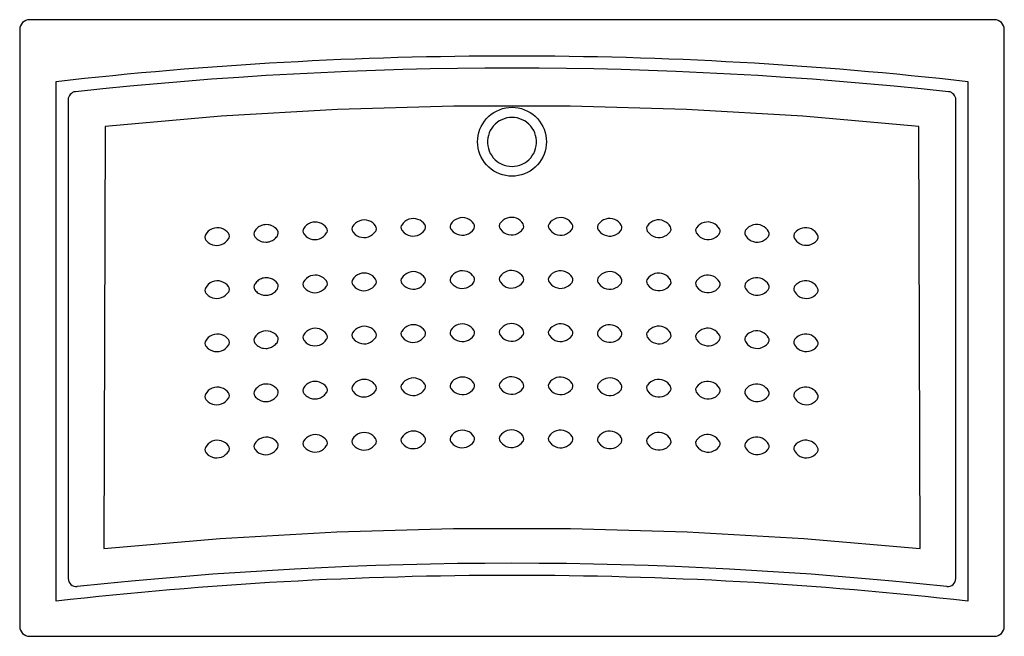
# Model space of a CAD drawing. Header units: millimetres. Extents: x -0.6 to 0.6, y 0 to 0.75.
import ezdxf

# ---------------------------------------------------------------- set-up
doc = ezdxf.new("R2010")
doc.units = ezdxf.units.MM
doc.layers.add('BLOCKS', color=3, linetype='Continuous')

msp = doc.modelspace()

# ---------------------------------------------------------------- linework, layer by layer
at = {"layer": 'BLOCKS'}
for p, q in [((0.59, 0.7542), (-0.59, 0.7542)), ((-0.6021, 0.7421), (-0.6021, 0.0121)), ((0.6021, 0.0121), (0.6021, 0.7421)), ((-0.5576, 0.043), (-0.5576, 0.6784)), ((0.5576, 0.6784), (0.5576, 0.043)), ((-0.5428, 0.6562), (-0.5428, 0.0707)), ((0.5428, 0.0707), (0.5428, 0.6562)), ((-0.4976, 0.6237), (-0.4991, 0.1073)), ((0.4991, 0.1073), (0.4976, 0.6237)), ((-0.59, 0), (0.59, 0))]:
    msp.add_line(p, q, dxfattribs=at)
at = {"layer": 'BLOCKS', "flags": 128}
for points in [[(0.4976, 0.6237), (0.3557, 0.636), (0.2135, 0.6442), (0.0712, 0.6484), (-0.0712, 0.6484), (-0.2135, 0.6442), (-0.3557, 0.636), (-0.4976, 0.6237)], [(0, 0.5628), (-0.0039, 0.563), (-0.0077, 0.5635), (-0.0115, 0.5644), (-0.0152, 0.5657), (-0.0188, 0.5672), (-0.0221, 0.5691), (-0.0254, 0.5713), (-0.0283, 0.5738), (-0.0311, 0.5766), (-0.0336, 0.5795), (-0.0358, 0.5827), (-0.0377, 0.5861), (-0.0392, 0.5897), (-0.0405, 0.5934), (-0.0414, 0.5972), (-0.0419, 0.601), (-0.0421, 0.6049), (-0.0419, 0.6088), (-0.0414, 0.6126), (-0.0405, 0.6164), (-0.0392, 0.6201), (-0.0377, 0.6236), (-0.0358, 0.627), (-0.0336, 0.6302), (-0.0311, 0.6332), (-0.0283, 0.636), (-0.0254, 0.6385), (-0.0221, 0.6407), (-0.0188, 0.6425), (-0.0152, 0.6441), (-0.0115, 0.6454), (-0.0077, 0.6462), (-0.0039, 0.6468), (0, 0.647), (0.0039, 0.6468), (0.0077, 0.6462), (0.0115, 0.6454), (0.0152, 0.6441), (0.0188, 0.6425), (0.0221, 0.6407), (0.0254, 0.6385), (0.0283, 0.636), (0.0311, 0.6332), (0.0336, 0.6302), (0.0358, 0.627), (0.0377, 0.6236), (0.0392, 0.6201), (0.0405, 0.6164), (0.0414, 0.6126), (0.0419, 0.6088), (0.0421, 0.6049), (0.0419, 0.601), (0.0414, 0.5972), (0.0405, 0.5934), (0.0392, 0.5897), (0.0377, 0.5861), (0.0358, 0.5827), (0.0336, 0.5795), (0.0311, 0.5766), (0.0283, 0.5738), (0.0254, 0.5713), (0.0221, 0.5691), (0.0188, 0.5672), (0.0152, 0.5657), (0.0115, 0.5644), (0.0077, 0.5635), (0.0039, 0.563), (0, 0.5628)], [(0, 0.6347), (-0.0032, 0.6345), (-0.0064, 0.634), (-0.0096, 0.6331), (-0.0126, 0.6319), (-0.0155, 0.6304), (-0.0182, 0.6286), (-0.0206, 0.6265), (-0.0229, 0.6241), (-0.0248, 0.6216), (-0.0265, 0.6188), (-0.0279, 0.6158), (-0.0289, 0.6127), (-0.0296, 0.6096), (-0.03, 0.6063), (-0.03, 0.6031), (-0.0296, 0.5999), (-0.0289, 0.5967), (-0.0279, 0.5936), (-0.0265, 0.5907), (-0.0248, 0.5879), (-0.0229, 0.5853), (-0.0206, 0.5829), (-0.0182, 0.5808), (-0.0155, 0.579), (-0.0126, 0.5775), (-0.0096, 0.5763), (-0.0064, 0.5754), (-0.0032, 0.5749), (0, 0.5747), (0.0032, 0.5749), (0.0064, 0.5754), (0.0096, 0.5763), (0.0126, 0.5775), (0.0155, 0.579), (0.0182, 0.5808), (0.0206, 0.5829), (0.0229, 0.5853), (0.0248, 0.5879), (0.0265, 0.5907), (0.0279, 0.5936), (0.0289, 0.5967), (0.0296, 0.5999), (0.03, 0.6031), (0.03, 0.6063), (0.0296, 0.6096), (0.0289, 0.6127), (0.0279, 0.6158), (0.0265, 0.6188), (0.0248, 0.6216), (0.0229, 0.6241), (0.0206, 0.6265), (0.0182, 0.6286), (0.0155, 0.6304), (0.0126, 0.6319), (0.0096, 0.6331), (0.0064, 0.634), (0.0032, 0.6345), (0, 0.6347)], [(-0.4991, 0.1073), (-0.3568, 0.1196), (-0.2142, 0.1277), (-0.0714, 0.1318), (0.0714, 0.1318), (0.2142, 0.1277), (0.3568, 0.1196), (0.4991, 0.1073)]]:
    msp.add_lwpolyline(points, dxfattribs=at)
at = {"layer": 'BLOCKS'}
for points in [[(-0.2262, 0.4942), (-0.2258, 0.496), (-0.226, 0.4979), (-0.2269, 0.4997), (-0.2285, 0.5016), (-0.2304, 0.5033), (-0.2328, 0.5048), (-0.2353, 0.5059), (-0.2381, 0.5066), (-0.2408, 0.5067), (-0.2437, 0.5064), (-0.2464, 0.5057), (-0.249, 0.5044), (-0.2513, 0.5028), (-0.2533, 0.5008), (-0.255, 0.4984), (-0.2554, 0.4975), (-0.2558, 0.4957), (-0.2555, 0.4938), (-0.2546, 0.4921), (-0.2517, 0.489), (-0.2493, 0.4874), (-0.2468, 0.4862), (-0.244, 0.4855), (-0.2412, 0.4853), (-0.2384, 0.4855), (-0.2356, 0.4862), (-0.2329, 0.4874), (-0.2305, 0.489), (-0.2284, 0.491), (-0.2267, 0.4933)], [(-0.1684, 0.5039), (-0.1703, 0.5057), (-0.1726, 0.5072), (-0.1752, 0.5083), (-0.1779, 0.509), (-0.1807, 0.5092), (-0.1835, 0.509), (-0.1863, 0.5082), (-0.1889, 0.507), (-0.1912, 0.5054), (-0.1933, 0.5034), (-0.195, 0.5011), (-0.1954, 0.5002), (-0.1958, 0.4983), (-0.1955, 0.4964), (-0.1947, 0.4947), (-0.1917, 0.4916), (-0.1894, 0.49), (-0.1869, 0.4888), (-0.1841, 0.488), (-0.1813, 0.4877), (-0.1785, 0.4879), (-0.1757, 0.4886), (-0.173, 0.4897), (-0.1706, 0.4913), (-0.1685, 0.4933), (-0.1667, 0.4956), (-0.1662, 0.4965), (-0.1658, 0.4983), (-0.166, 0.5002), (-0.1668, 0.502)], [(-0.1057, 0.4999), (-0.1059, 0.5018), (-0.1067, 0.5036), (-0.1083, 0.5056), (-0.1102, 0.5073), (-0.1125, 0.5089), (-0.115, 0.51), (-0.1177, 0.5107), (-0.1205, 0.511), (-0.1234, 0.5108), (-0.1261, 0.5101), (-0.1287, 0.5089), (-0.1311, 0.5073), (-0.1332, 0.5053), (-0.1349, 0.503), (-0.1354, 0.5021), (-0.1358, 0.5003), (-0.1355, 0.4984), (-0.1347, 0.4966), (-0.1318, 0.4935), (-0.1295, 0.4919), (-0.1269, 0.4906), (-0.1242, 0.4899), (-0.1214, 0.4895), (-0.1185, 0.4897), (-0.1157, 0.4903), (-0.1131, 0.4914), (-0.1106, 0.493), (-0.1085, 0.4949), (-0.1067, 0.4972), (-0.1062, 0.4981)], [(-0.0457, 0.5008), (-0.0458, 0.5027), (-0.0466, 0.5045), (-0.0482, 0.5065), (-0.05, 0.5083), (-0.0523, 0.5098), (-0.0549, 0.511), (-0.0576, 0.5118), (-0.0604, 0.5121), (-0.0632, 0.5119), (-0.0659, 0.5112), (-0.0686, 0.51), (-0.071, 0.5085), (-0.0731, 0.5065), (-0.0748, 0.5042), (-0.0753, 0.5033), (-0.0757, 0.5015), (-0.0755, 0.4996), (-0.0747, 0.4979), (-0.0718, 0.4947), (-0.0695, 0.4931), (-0.067, 0.4918), (-0.0643, 0.491), (-0.0615, 0.4906), (-0.0586, 0.4907), (-0.0558, 0.4913), (-0.0531, 0.4924), (-0.0507, 0.4939), (-0.0485, 0.4958), (-0.0467, 0.4981), (-0.0462, 0.499)], [(0.0135, 0.5047), (0.0119, 0.5067), (0.0101, 0.5085), (0.0078, 0.5101), (0.0053, 0.5113), (0.0026, 0.5121), (-0.0002, 0.5124), (-0.003, 0.5123), (-0.0058, 0.5116), (-0.0084, 0.5105), (-0.0108, 0.509), (-0.0129, 0.507), (-0.0147, 0.5048), (-0.0152, 0.5039), (-0.0156, 0.502), (-0.0154, 0.5001), (-0.0146, 0.4984), (-0.0118, 0.4952), (-0.0096, 0.4935), (-0.007, 0.4922), (-0.0043, 0.4914), (-0.0015, 0.491), (0.0013, 0.4911), (0.0041, 0.4916), (0.0068, 0.4927), (0.0093, 0.4942), (0.0115, 0.4961), (0.0134, 0.4983), (0.0139, 0.4992), (0.0144, 0.501), (0.0142, 0.5029)], [(0.0739, 0.4987), (0.0744, 0.5005), (0.0743, 0.5024), (0.0736, 0.5042), (0.0721, 0.5062), (0.0703, 0.508), (0.068, 0.5097), (0.0655, 0.5109), (0.0628, 0.5117), (0.06, 0.5121), (0.0572, 0.5119), (0.0544, 0.5113), (0.0518, 0.5102), (0.0493, 0.5087), (0.0472, 0.5068), (0.0454, 0.5046), (0.0449, 0.5037), (0.0444, 0.5019), (0.0446, 0.5), (0.0454, 0.4982), (0.0482, 0.495), (0.0504, 0.4933), (0.0529, 0.492), (0.0556, 0.4911), (0.0584, 0.4906), (0.0613, 0.4907), (0.0641, 0.4912), (0.0668, 0.4922), (0.0693, 0.4937), (0.0715, 0.4956), (0.0734, 0.4978)], [(0.1337, 0.5029), (0.1322, 0.505), (0.1304, 0.5068), (0.1281, 0.5085), (0.1257, 0.5098), (0.123, 0.5106), (0.1202, 0.511), (0.1174, 0.5109), (0.1146, 0.5103), (0.1119, 0.5093), (0.1095, 0.5078), (0.1073, 0.5059), (0.1055, 0.5037), (0.105, 0.5028), (0.1045, 0.501), (0.1046, 0.4991), (0.1054, 0.4973), (0.1082, 0.4941), (0.1104, 0.4923), (0.1129, 0.491), (0.1155, 0.4901), (0.1183, 0.4896), (0.1212, 0.4896), (0.124, 0.4901), (0.1267, 0.4911), (0.1293, 0.4925), (0.1315, 0.4944), (0.1334, 0.4966), (0.1339, 0.4974), (0.1345, 0.4992), (0.1344, 0.5012)], [(0.1944, 0.4992), (0.1937, 0.501), (0.1923, 0.5031), (0.1905, 0.5049), (0.1883, 0.5066), (0.1858, 0.5079), (0.1831, 0.5088), (0.1804, 0.5092), (0.1775, 0.5092), (0.1748, 0.5086), (0.1721, 0.5076), (0.1696, 0.5062), (0.1674, 0.5043), (0.1656, 0.5021), (0.1651, 0.5012), (0.1645, 0.4994), (0.1647, 0.4975), (0.1654, 0.4957), (0.1681, 0.4925), (0.1703, 0.4907), (0.1728, 0.4893), (0.1755, 0.4883), (0.1782, 0.4878), (0.1811, 0.4878), (0.1839, 0.4883), (0.1867, 0.4893), (0.1892, 0.4907), (0.1915, 0.4925), (0.1934, 0.4946), (0.1939, 0.4955), (0.1945, 0.4973)], [(0.2545, 0.4966), (0.2538, 0.4984), (0.2523, 0.5005), (0.2506, 0.5024), (0.2484, 0.5041), (0.2459, 0.5054), (0.2433, 0.5063), (0.2405, 0.5068), (0.2377, 0.5067), (0.2349, 0.5062), (0.2322, 0.5052), (0.2297, 0.5038), (0.2275, 0.502), (0.2256, 0.4998), (0.2251, 0.4989), (0.2246, 0.4971), (0.2247, 0.4952), (0.2254, 0.4934), (0.2281, 0.4901), (0.2303, 0.4883), (0.2327, 0.4869), (0.2354, 0.4859), (0.2381, 0.4854), (0.241, 0.4853), (0.2438, 0.4858), (0.2466, 0.4867), (0.2491, 0.4881), (0.2514, 0.4899), (0.2534, 0.492), (0.2539, 0.4929), (0.2545, 0.4947)], [(-0.3465, 0.4865), (-0.3461, 0.4875), (-0.3457, 0.4893), (-0.346, 0.4912), (-0.3469, 0.4929), (-0.3485, 0.4948), (-0.3505, 0.4965), (-0.3529, 0.4979), (-0.3555, 0.499), (-0.3582, 0.4995), (-0.361, 0.4997), (-0.3638, 0.4993), (-0.3665, 0.4985), (-0.3691, 0.4972), (-0.3714, 0.4955), (-0.3734, 0.4934), (-0.375, 0.491), (-0.3754, 0.4901), (-0.3757, 0.4882), (-0.3754, 0.4863), (-0.3745, 0.4847), (-0.3714, 0.4817), (-0.3691, 0.4802), (-0.3664, 0.479), (-0.3637, 0.4784), (-0.3609, 0.4782), (-0.358, 0.4785), (-0.3553, 0.4792), (-0.3526, 0.4805), (-0.3503, 0.4821), (-0.3482, 0.4842)], [(-0.2862, 0.4912), (-0.2858, 0.493), (-0.286, 0.4949), (-0.2869, 0.4966), (-0.2886, 0.4986), (-0.2905, 0.5002), (-0.2917, 0.5011), (-0.2929, 0.5017), (-0.2954, 0.5028), (-0.2969, 0.5032), (-0.2982, 0.5034), (-0.3009, 0.5036), (-0.3024, 0.5034), (-0.3038, 0.5032), (-0.3052, 0.5029), (-0.3065, 0.5024), (-0.3079, 0.5018), (-0.3091, 0.5011), (-0.3103, 0.5004), (-0.3114, 0.4995), (-0.3125, 0.4984), (-0.3134, 0.4974), (-0.3143, 0.4963), (-0.315, 0.4951), (-0.3154, 0.4941), (-0.3158, 0.4923), (-0.3155, 0.4904), (-0.3146, 0.4887), (-0.3136, 0.4876), (-0.3126, 0.4866), (-0.3116, 0.4857), (-0.3104, 0.4848), (-0.3066, 0.483), (-0.3052, 0.4826), (-0.3038, 0.4823), (-0.3011, 0.4821), (-0.2996, 0.4821), (-0.2982, 0.4823), (-0.2968, 0.4826), (-0.2954, 0.4831), (-0.294, 0.4836), (-0.2928, 0.4843), (-0.2916, 0.485), (-0.2904, 0.4859), (-0.2893, 0.4869), (-0.2883, 0.488), (-0.2874, 0.4891), (-0.2866, 0.4903)], [(0.3144, 0.4932), (0.3138, 0.495), (0.3124, 0.4972), (0.3106, 0.4991), (0.3085, 0.5008), (0.306, 0.5022), (0.3034, 0.5031), (0.3006, 0.5036), (0.2978, 0.5036), (0.295, 0.5031), (0.2923, 0.5021), (0.2898, 0.5007), (0.2876, 0.4989), (0.2857, 0.4968), (0.2851, 0.4959), (0.2846, 0.4941), (0.2846, 0.4922), (0.2854, 0.4904), (0.288, 0.4871), (0.2901, 0.4853), (0.2926, 0.4838), (0.2952, 0.4828), (0.298, 0.4822), (0.3009, 0.4822), (0.3037, 0.4826), (0.3065, 0.4835), (0.309, 0.4848), (0.3113, 0.4866), (0.3133, 0.4887), (0.3139, 0.4895), (0.3145, 0.4913)], [(0.3738, 0.491), (0.3724, 0.4931), (0.3707, 0.495), (0.3685, 0.4968), (0.3661, 0.4982), (0.3634, 0.4992), (0.3607, 0.4997), (0.3579, 0.4997), (0.3551, 0.4993), (0.3523, 0.4984), (0.3498, 0.497), (0.3476, 0.4952), (0.3457, 0.4931), (0.3451, 0.4922), (0.3445, 0.4904), (0.3446, 0.4885), (0.3453, 0.4867), (0.3478, 0.4834), (0.35, 0.4815), (0.3524, 0.48), (0.355, 0.479), (0.3578, 0.4784), (0.3607, 0.4783), (0.3635, 0.4786), (0.3663, 0.4795), (0.3689, 0.4808), (0.3712, 0.4826), (0.3732, 0.4846), (0.3738, 0.4855), (0.3744, 0.4873), (0.3744, 0.4892)], [(-0.1057, 0.4349), (-0.1059, 0.4368), (-0.1067, 0.4386), (-0.1083, 0.4406), (-0.1102, 0.4423), (-0.1125, 0.4439), (-0.115, 0.445), (-0.1177, 0.4458), (-0.1205, 0.446), (-0.1234, 0.4458), (-0.1261, 0.4451), (-0.1287, 0.4439), (-0.1311, 0.4423), (-0.1332, 0.4403), (-0.1349, 0.438), (-0.1354, 0.4371), (-0.1358, 0.4353), (-0.1355, 0.4334), (-0.1347, 0.4316), (-0.1318, 0.4285), (-0.1295, 0.4269), (-0.1269, 0.4257), (-0.1242, 0.4249), (-0.1214, 0.4245), (-0.1185, 0.4247), (-0.1157, 0.4253), (-0.1131, 0.4264), (-0.1106, 0.428), (-0.1085, 0.4299), (-0.1067, 0.4322), (-0.1062, 0.4331)], [(-0.0458, 0.4377), (-0.0466, 0.4395), (-0.0482, 0.4415), (-0.05, 0.4433), (-0.0523, 0.4448), (-0.0549, 0.446), (-0.0576, 0.4468), (-0.0604, 0.4471), (-0.0632, 0.4469), (-0.0659, 0.4462), (-0.0686, 0.4451), (-0.071, 0.4435), (-0.0731, 0.4415), (-0.0748, 0.4393), (-0.0753, 0.4383), (-0.0757, 0.4365), (-0.0755, 0.4346), (-0.0747, 0.4329), (-0.0718, 0.4297), (-0.0695, 0.4281), (-0.067, 0.4268), (-0.0643, 0.426), (-0.0615, 0.4256), (-0.0586, 0.4257), (-0.0558, 0.4263), (-0.0531, 0.4274), (-0.0507, 0.4289), (-0.0485, 0.4309), (-0.0467, 0.4331), (-0.0462, 0.434), (-0.0457, 0.4358)], [(0.0144, 0.436), (0.0142, 0.4379), (0.0135, 0.4397), (0.0119, 0.4417), (0.0101, 0.4435), (0.0078, 0.4451), (0.0053, 0.4463), (0.0026, 0.4471), (-0.0002, 0.4474), (-0.003, 0.4473), (-0.0058, 0.4466), (-0.0084, 0.4455), (-0.0108, 0.444), (-0.0129, 0.442), (-0.0147, 0.4398), (-0.0152, 0.4389), (-0.0156, 0.4371), (-0.0154, 0.4351), (-0.0146, 0.4334), (-0.0118, 0.4302), (-0.0096, 0.4285), (-0.007, 0.4272), (-0.0043, 0.4264), (-0.0015, 0.426), (0.0013, 0.4261), (0.0041, 0.4266), (0.0068, 0.4277), (0.0093, 0.4292), (0.0115, 0.4311), (0.0134, 0.4333), (0.0139, 0.4342)], [(0.0744, 0.4355), (0.0743, 0.4374), (0.0736, 0.4392), (0.0721, 0.4412), (0.0703, 0.443), (0.068, 0.4447), (0.0655, 0.4459), (0.0628, 0.4467), (0.06, 0.4471), (0.0572, 0.4469), (0.0544, 0.4463), (0.0518, 0.4453), (0.0493, 0.4437), (0.0472, 0.4418), (0.0454, 0.4396), (0.0449, 0.4387), (0.0444, 0.4369), (0.0446, 0.435), (0.0454, 0.4332), (0.0482, 0.43), (0.0504, 0.4283), (0.0529, 0.427), (0.0556, 0.4261), (0.0584, 0.4256), (0.0613, 0.4257), (0.0641, 0.4262), (0.0668, 0.4273), (0.0693, 0.4287), (0.0715, 0.4306), (0.0734, 0.4328), (0.0739, 0.4337)], [(0.1339, 0.4325), (0.1345, 0.4343), (0.1344, 0.4362), (0.1337, 0.438), (0.1322, 0.44), (0.1304, 0.4418), (0.1281, 0.4435), (0.1257, 0.4448), (0.123, 0.4456), (0.1202, 0.446), (0.1174, 0.4459), (0.1146, 0.4453), (0.1119, 0.4443), (0.1095, 0.4428), (0.1073, 0.4409), (0.1055, 0.4387), (0.105, 0.4378), (0.1045, 0.436), (0.1046, 0.4341), (0.1054, 0.4323), (0.1082, 0.4291), (0.1104, 0.4273), (0.1129, 0.426), (0.1155, 0.4251), (0.1183, 0.4246), (0.1212, 0.4246), (0.124, 0.4251), (0.1267, 0.4261), (0.1293, 0.4276), (0.1315, 0.4294), (0.1334, 0.4316)], [(-0.3457, 0.4243), (-0.346, 0.4262), (-0.3469, 0.4279), (-0.3485, 0.4298), (-0.3505, 0.4315), (-0.3529, 0.4329), (-0.3555, 0.434), (-0.3582, 0.4346), (-0.361, 0.4347), (-0.3638, 0.4343), (-0.3665, 0.4335), (-0.3691, 0.4322), (-0.3714, 0.4305), (-0.3734, 0.4284), (-0.375, 0.426), (-0.3754, 0.4251), (-0.3757, 0.4232), (-0.3754, 0.4213), (-0.3745, 0.4197), (-0.3714, 0.4167), (-0.3691, 0.4152), (-0.3664, 0.414), (-0.3637, 0.4134), (-0.3609, 0.4132), (-0.358, 0.4135), (-0.3553, 0.4142), (-0.3526, 0.4155), (-0.3503, 0.4171), (-0.3482, 0.4192), (-0.3465, 0.4215), (-0.3461, 0.4225)], [(-0.2869, 0.4316), (-0.2886, 0.4336), (-0.2905, 0.4353), (-0.2917, 0.4361), (-0.2929, 0.4367), (-0.2954, 0.4378), (-0.2969, 0.4382), (-0.2982, 0.4384), (-0.3009, 0.4386), (-0.3024, 0.4385), (-0.3038, 0.4382), (-0.3052, 0.4379), (-0.3065, 0.4374), (-0.3079, 0.4368), (-0.3091, 0.4361), (-0.3103, 0.4354), (-0.3114, 0.4345), (-0.3125, 0.4335), (-0.3134, 0.4324), (-0.3143, 0.4313), (-0.315, 0.4301), (-0.3154, 0.4292), (-0.3158, 0.4273), (-0.3155, 0.4254), (-0.3146, 0.4237), (-0.3136, 0.4226), (-0.3126, 0.4216), (-0.3116, 0.4207), (-0.3104, 0.4198), (-0.3066, 0.418), (-0.3052, 0.4176), (-0.3038, 0.4173), (-0.3011, 0.4171), (-0.2996, 0.4171), (-0.2982, 0.4173), (-0.2968, 0.4176), (-0.2954, 0.4181), (-0.294, 0.4186), (-0.2928, 0.4193), (-0.2916, 0.4201), (-0.2904, 0.4209), (-0.2893, 0.4219), (-0.2883, 0.423), (-0.2874, 0.4241), (-0.2866, 0.4253), (-0.2862, 0.4262), (-0.2858, 0.428), (-0.286, 0.4299)], [(-0.2269, 0.4347), (-0.2285, 0.4366), (-0.2304, 0.4383), (-0.2328, 0.4398), (-0.2353, 0.4409), (-0.2381, 0.4416), (-0.2408, 0.4418), (-0.2437, 0.4415), (-0.2464, 0.4407), (-0.249, 0.4395), (-0.2513, 0.4378), (-0.2533, 0.4358), (-0.255, 0.4334), (-0.2554, 0.4325), (-0.2558, 0.4307), (-0.2555, 0.4288), (-0.2546, 0.4271), (-0.2517, 0.424), (-0.2493, 0.4224), (-0.2468, 0.4213), (-0.244, 0.4205), (-0.2412, 0.4203), (-0.2384, 0.4205), (-0.2356, 0.4212), (-0.2329, 0.4224), (-0.2305, 0.424), (-0.2284, 0.426), (-0.2267, 0.4283), (-0.2262, 0.4292), (-0.2258, 0.431), (-0.226, 0.4329)], [(-0.1668, 0.437), (-0.1684, 0.439), (-0.1703, 0.4407), (-0.1726, 0.4422), (-0.1752, 0.4433), (-0.1779, 0.444), (-0.1807, 0.4442), (-0.1835, 0.444), (-0.1863, 0.4432), (-0.1889, 0.442), (-0.1912, 0.4404), (-0.1933, 0.4384), (-0.195, 0.4361), (-0.1954, 0.4352), (-0.1958, 0.4333), (-0.1955, 0.4314), (-0.1947, 0.4297), (-0.1917, 0.4266), (-0.1894, 0.425), (-0.1869, 0.4238), (-0.1841, 0.423), (-0.1813, 0.4227), (-0.1785, 0.4229), (-0.1757, 0.4236), (-0.173, 0.4248), (-0.1706, 0.4263), (-0.1685, 0.4283), (-0.1667, 0.4306), (-0.1662, 0.4315), (-0.1658, 0.4333), (-0.166, 0.4352)], [(0.1937, 0.436), (0.1923, 0.4381), (0.1905, 0.44), (0.1883, 0.4417), (0.1858, 0.443), (0.1831, 0.4438), (0.1804, 0.4442), (0.1775, 0.4442), (0.1748, 0.4436), (0.1721, 0.4426), (0.1696, 0.4412), (0.1674, 0.4393), (0.1656, 0.4371), (0.1651, 0.4362), (0.1645, 0.4344), (0.1647, 0.4325), (0.1654, 0.4307), (0.1681, 0.4275), (0.1703, 0.4257), (0.1728, 0.4243), (0.1755, 0.4234), (0.1782, 0.4229), (0.1811, 0.4228), (0.1839, 0.4233), (0.1867, 0.4243), (0.1892, 0.4257), (0.1915, 0.4275), (0.1934, 0.4297), (0.1939, 0.4305), (0.1945, 0.4323), (0.1944, 0.4342)], [(0.2539, 0.4279), (0.2545, 0.4297), (0.2545, 0.4316), (0.2538, 0.4334), (0.2523, 0.4355), (0.2506, 0.4374), (0.2484, 0.4391), (0.2459, 0.4404), (0.2433, 0.4413), (0.2405, 0.4418), (0.2377, 0.4417), (0.2349, 0.4412), (0.2322, 0.4402), (0.2297, 0.4388), (0.2275, 0.437), (0.2256, 0.4348), (0.2251, 0.4339), (0.2246, 0.4321), (0.2247, 0.4302), (0.2254, 0.4284), (0.2281, 0.4251), (0.2303, 0.4233), (0.2327, 0.4219), (0.2354, 0.4209), (0.2381, 0.4204), (0.241, 0.4204), (0.2438, 0.4208), (0.2466, 0.4217), (0.2491, 0.4231), (0.2514, 0.4249), (0.2534, 0.427)], [(0.3144, 0.4283), (0.3138, 0.4301), (0.3124, 0.4322), (0.3106, 0.4341), (0.3085, 0.4358), (0.306, 0.4372), (0.3034, 0.4381), (0.3006, 0.4386), (0.2978, 0.4386), (0.295, 0.4381), (0.2923, 0.4372), (0.2898, 0.4358), (0.2876, 0.434), (0.2857, 0.4318), (0.2851, 0.4309), (0.2846, 0.4291), (0.2846, 0.4272), (0.2854, 0.4254), (0.288, 0.4221), (0.2901, 0.4203), (0.2926, 0.4188), (0.2952, 0.4178), (0.298, 0.4173), (0.3009, 0.4172), (0.3037, 0.4176), (0.3065, 0.4185), (0.309, 0.4198), (0.3113, 0.4216), (0.3133, 0.4237), (0.3139, 0.4246), (0.3145, 0.4263)], [(0.3738, 0.426), (0.3724, 0.4282), (0.3707, 0.4301), (0.3685, 0.4318), (0.3661, 0.4332), (0.3634, 0.4342), (0.3607, 0.4347), (0.3579, 0.4347), (0.3551, 0.4343), (0.3523, 0.4334), (0.3498, 0.432), (0.3476, 0.4302), (0.3457, 0.4281), (0.3451, 0.4272), (0.3445, 0.4254), (0.3446, 0.4235), (0.3453, 0.4217), (0.3478, 0.4184), (0.35, 0.4165), (0.3524, 0.415), (0.355, 0.414), (0.3578, 0.4134), (0.3607, 0.4133), (0.3635, 0.4137), (0.3663, 0.4145), (0.3689, 0.4158), (0.3712, 0.4176), (0.3732, 0.4197), (0.3738, 0.4205), (0.3744, 0.4223), (0.3744, 0.4242)], [(-0.2874, 0.3591), (-0.2866, 0.3603), (-0.2862, 0.3612), (-0.2858, 0.363), (-0.286, 0.3649), (-0.2869, 0.3667), (-0.2885, 0.3686), (-0.2905, 0.3703), (-0.2928, 0.3717), (-0.2954, 0.3728), (-0.2982, 0.3734), (-0.3009, 0.3736), (-0.3038, 0.3732), (-0.3065, 0.3724), (-0.3091, 0.3712), (-0.3114, 0.3695), (-0.3134, 0.3674), (-0.315, 0.3651), (-0.3154, 0.3642), (-0.3158, 0.3623), (-0.3155, 0.3604), (-0.3146, 0.3587), (-0.3136, 0.3576), (-0.3126, 0.3566), (-0.3116, 0.3557), (-0.3104, 0.3549), (-0.3066, 0.353), (-0.3052, 0.3526), (-0.3038, 0.3523), (-0.3011, 0.3521), (-0.2996, 0.3522), (-0.2982, 0.3523), (-0.2968, 0.3527), (-0.2954, 0.3531), (-0.294, 0.3537), (-0.2928, 0.3543), (-0.2916, 0.3551), (-0.2904, 0.3559), (-0.2893, 0.3569), (-0.2883, 0.358)], [(-0.226, 0.368), (-0.2269, 0.3697), (-0.2285, 0.3716), (-0.2304, 0.3733), (-0.2328, 0.3748), (-0.2353, 0.3759), (-0.2381, 0.3766), (-0.2408, 0.3768), (-0.2437, 0.3765), (-0.2464, 0.3757), (-0.249, 0.3745), (-0.2513, 0.3728), (-0.2533, 0.3708), (-0.255, 0.3684), (-0.2554, 0.3675), (-0.2558, 0.3657), (-0.2555, 0.3638), (-0.2546, 0.3621), (-0.2517, 0.359), (-0.2493, 0.3574), (-0.2468, 0.3563), (-0.244, 0.3555), (-0.2412, 0.3553), (-0.2384, 0.3555), (-0.2356, 0.3562), (-0.2329, 0.3574), (-0.2305, 0.359), (-0.2284, 0.361), (-0.2267, 0.3633), (-0.2262, 0.3642), (-0.2258, 0.366)], [(-0.1668, 0.372), (-0.1684, 0.374), (-0.1703, 0.3757), (-0.1726, 0.3772), (-0.1752, 0.3783), (-0.1779, 0.379), (-0.1807, 0.3792), (-0.1835, 0.379), (-0.1863, 0.3782), (-0.1889, 0.377), (-0.1912, 0.3754), (-0.1933, 0.3734), (-0.195, 0.3711), (-0.1954, 0.3702), (-0.1958, 0.3683), (-0.1955, 0.3664), (-0.1947, 0.3647), (-0.1917, 0.3616), (-0.1894, 0.36), (-0.1869, 0.3588), (-0.1841, 0.3581), (-0.1813, 0.3578), (-0.1785, 0.3579), (-0.1757, 0.3586), (-0.173, 0.3598), (-0.1706, 0.3613), (-0.1685, 0.3633), (-0.1667, 0.3656), (-0.1662, 0.3665), (-0.1658, 0.3683), (-0.166, 0.3703)], [(-0.1062, 0.3681), (-0.1057, 0.3699), (-0.1059, 0.3719), (-0.1067, 0.3736), (-0.1083, 0.3756), (-0.1102, 0.3773), (-0.1125, 0.3789), (-0.115, 0.38), (-0.1177, 0.3808), (-0.1205, 0.381), (-0.1234, 0.3808), (-0.1261, 0.3801), (-0.1287, 0.3789), (-0.1311, 0.3773), (-0.1332, 0.3753), (-0.1349, 0.373), (-0.1354, 0.3721), (-0.1358, 0.3703), (-0.1355, 0.3684), (-0.1347, 0.3667), (-0.1318, 0.3635), (-0.1295, 0.3619), (-0.1269, 0.3607), (-0.1242, 0.3599), (-0.1214, 0.3595), (-0.1185, 0.3597), (-0.1157, 0.3603), (-0.1131, 0.3614), (-0.1106, 0.363), (-0.1085, 0.3649), (-0.1067, 0.3672)], [(-0.0466, 0.3745), (-0.0482, 0.3765), (-0.05, 0.3783), (-0.0523, 0.3799), (-0.0549, 0.381), (-0.0576, 0.3818), (-0.0604, 0.3821), (-0.0632, 0.3819), (-0.0659, 0.3812), (-0.0686, 0.3801), (-0.071, 0.3785), (-0.0731, 0.3765), (-0.0748, 0.3743), (-0.0753, 0.3734), (-0.0757, 0.3715), (-0.0755, 0.3696), (-0.0747, 0.3679), (-0.0718, 0.3647), (-0.0695, 0.3631), (-0.067, 0.3618), (-0.0643, 0.361), (-0.0615, 0.3606), (-0.0586, 0.3607), (-0.0558, 0.3613), (-0.0531, 0.3624), (-0.0507, 0.3639), (-0.0485, 0.3659), (-0.0467, 0.3681), (-0.0462, 0.369), (-0.0457, 0.3708), (-0.0458, 0.3727)], [(0.0119, 0.3767), (0.0101, 0.3785), (0.0078, 0.3801), (0.0053, 0.3813), (0.0026, 0.3821), (-0.0002, 0.3824), (-0.003, 0.3823), (-0.0058, 0.3816), (-0.0084, 0.3805), (-0.0108, 0.379), (-0.0129, 0.377), (-0.0147, 0.3748), (-0.0152, 0.3739), (-0.0156, 0.3721), (-0.0154, 0.3702), (-0.0146, 0.3684), (-0.0118, 0.3652), (-0.0096, 0.3635), (-0.007, 0.3622), (-0.0043, 0.3614), (-0.0015, 0.361), (0.0013, 0.3611), (0.0041, 0.3616), (0.0068, 0.3627), (0.0093, 0.3642), (0.0115, 0.3661), (0.0134, 0.3683), (0.0139, 0.3692), (0.0144, 0.371), (0.0142, 0.3729), (0.0135, 0.3747)], [(0.0743, 0.3724), (0.0736, 0.3742), (0.0721, 0.3762), (0.0703, 0.378), (0.068, 0.3797), (0.0655, 0.3809), (0.0628, 0.3817), (0.06, 0.3821), (0.0572, 0.382), (0.0544, 0.3813), (0.0518, 0.3803), (0.0493, 0.3787), (0.0472, 0.3768), (0.0454, 0.3746), (0.0449, 0.3737), (0.0444, 0.3719), (0.0446, 0.37), (0.0454, 0.3682), (0.0482, 0.365), (0.0504, 0.3633), (0.0529, 0.362), (0.0556, 0.3611), (0.0584, 0.3606), (0.0613, 0.3607), (0.0641, 0.3612), (0.0668, 0.3623), (0.0693, 0.3637), (0.0715, 0.3656), (0.0734, 0.3678), (0.0739, 0.3687), (0.0744, 0.3705)], [(0.1337, 0.373), (0.1322, 0.375), (0.1304, 0.3769), (0.1281, 0.3785), (0.1257, 0.3798), (0.123, 0.3806), (0.1202, 0.381), (0.1174, 0.3809), (0.1146, 0.3804), (0.1119, 0.3793), (0.1095, 0.3778), (0.1073, 0.3759), (0.1055, 0.3737), (0.105, 0.3728), (0.1045, 0.371), (0.1046, 0.3691), (0.1054, 0.3673), (0.1082, 0.3641), (0.1104, 0.3624), (0.1129, 0.361), (0.1155, 0.3601), (0.1183, 0.3596), (0.1212, 0.3596), (0.124, 0.3601), (0.1267, 0.3611), (0.1293, 0.3626), (0.1315, 0.3644), (0.1334, 0.3666), (0.1339, 0.3675), (0.1345, 0.3693), (0.1344, 0.3712)], [(0.1923, 0.3731), (0.1905, 0.375), (0.1883, 0.3767), (0.1858, 0.378), (0.1831, 0.3788), (0.1804, 0.3793), (0.1775, 0.3792), (0.1748, 0.3786), (0.1721, 0.3776), (0.1696, 0.3762), (0.1674, 0.3743), (0.1656, 0.3721), (0.1651, 0.3712), (0.1645, 0.3694), (0.1647, 0.3675), (0.1654, 0.3658), (0.1681, 0.3625), (0.1703, 0.3607), (0.1728, 0.3593), (0.1755, 0.3584), (0.1782, 0.3579), (0.1811, 0.3579), (0.1839, 0.3583), (0.1867, 0.3593), (0.1892, 0.3607), (0.1915, 0.3625), (0.1934, 0.3647), (0.1939, 0.3655), (0.1945, 0.3673), (0.1944, 0.3693), (0.1937, 0.371)], [(0.2545, 0.3666), (0.2538, 0.3684), (0.2523, 0.3705), (0.2506, 0.3724), (0.2484, 0.3741), (0.2459, 0.3754), (0.2433, 0.3763), (0.2405, 0.3768), (0.2377, 0.3767), (0.2349, 0.3762), (0.2322, 0.3753), (0.2297, 0.3738), (0.2275, 0.372), (0.2256, 0.3698), (0.2251, 0.369), (0.2246, 0.3672), (0.2247, 0.3652), (0.2254, 0.3635), (0.2281, 0.3601), (0.2303, 0.3583), (0.2327, 0.3569), (0.2354, 0.3559), (0.2381, 0.3554), (0.241, 0.3554), (0.2438, 0.3558), (0.2466, 0.3567), (0.2491, 0.3581), (0.2514, 0.3599), (0.2534, 0.362), (0.2539, 0.3629), (0.2545, 0.3647)], [(0.3106, 0.3691), (0.3085, 0.3708), (0.306, 0.3722), (0.3034, 0.3731), (0.3006, 0.3736), (0.2978, 0.3736), (0.295, 0.3731), (0.2923, 0.3722), (0.2898, 0.3708), (0.2876, 0.369), (0.2857, 0.3668), (0.2851, 0.366), (0.2846, 0.3642), (0.2846, 0.3622), (0.2854, 0.3604), (0.288, 0.3571), (0.2901, 0.3553), (0.2926, 0.3538), (0.2952, 0.3528), (0.298, 0.3523), (0.3009, 0.3522), (0.3037, 0.3526), (0.3065, 0.3535), (0.309, 0.3548), (0.3113, 0.3566), (0.3133, 0.3587), (0.3139, 0.3596), (0.3145, 0.3613), (0.3144, 0.3633), (0.3138, 0.3651), (0.3124, 0.3672)], [(-0.3485, 0.3648), (-0.3505, 0.3665), (-0.3529, 0.3679), (-0.3555, 0.369), (-0.3582, 0.3696), (-0.361, 0.3697), (-0.3638, 0.3693), (-0.3665, 0.3685), (-0.3691, 0.3672), (-0.3714, 0.3655), (-0.3734, 0.3634), (-0.375, 0.361), (-0.3754, 0.3601), (-0.3757, 0.3583), (-0.3754, 0.3564), (-0.3745, 0.3547), (-0.3714, 0.3517), (-0.3691, 0.3502), (-0.3664, 0.3491), (-0.3637, 0.3484), (-0.3609, 0.3482), (-0.358, 0.3485), (-0.3553, 0.3492), (-0.3526, 0.3505), (-0.3503, 0.3522), (-0.3482, 0.3542), (-0.3465, 0.3566), (-0.3461, 0.3575), (-0.3457, 0.3593), (-0.346, 0.3612), (-0.3469, 0.3629)], [(0.3744, 0.3592), (0.3738, 0.361), (0.3724, 0.3632), (0.3707, 0.3651), (0.3685, 0.3668), (0.3661, 0.3682), (0.3634, 0.3692), (0.3607, 0.3697), (0.3579, 0.3697), (0.3551, 0.3693), (0.3523, 0.3684), (0.3498, 0.367), (0.3476, 0.3652), (0.3457, 0.3631), (0.3451, 0.3622), (0.3445, 0.3605), (0.3446, 0.3585), (0.3453, 0.3567), (0.3478, 0.3534), (0.35, 0.3515), (0.3524, 0.35), (0.355, 0.349), (0.3578, 0.3484), (0.3607, 0.3483), (0.3635, 0.3487), (0.3663, 0.3495), (0.3689, 0.3508), (0.3712, 0.3526), (0.3732, 0.3547), (0.3738, 0.3555), (0.3744, 0.3573)], [(-0.1667, 0.3006), (-0.1662, 0.3015), (-0.1658, 0.3034), (-0.166, 0.3053), (-0.1668, 0.307), (-0.1684, 0.309), (-0.1703, 0.3107), (-0.1726, 0.3122), (-0.1752, 0.3134), (-0.1779, 0.314), (-0.1807, 0.3143), (-0.1835, 0.314), (-0.1863, 0.3133), (-0.1889, 0.312), (-0.1912, 0.3104), (-0.1933, 0.3084), (-0.195, 0.3061), (-0.1954, 0.3052), (-0.1958, 0.3033), (-0.1955, 0.3014), (-0.1947, 0.2997), (-0.1917, 0.2967), (-0.1894, 0.295), (-0.1869, 0.2938), (-0.1841, 0.2931), (-0.1813, 0.2928), (-0.1785, 0.293), (-0.1757, 0.2936), (-0.173, 0.2948), (-0.1706, 0.2964), (-0.1685, 0.2983)], [(-0.1067, 0.3086), (-0.1083, 0.3106), (-0.1102, 0.3123), (-0.1125, 0.3139), (-0.115, 0.3151), (-0.1177, 0.3158), (-0.1205, 0.316), (-0.1234, 0.3158), (-0.1261, 0.3151), (-0.1287, 0.3139), (-0.1311, 0.3123), (-0.1332, 0.3103), (-0.1349, 0.308), (-0.1354, 0.3071), (-0.1358, 0.3053), (-0.1355, 0.3034), (-0.1347, 0.3017), (-0.1318, 0.2986), (-0.1295, 0.2969), (-0.1269, 0.2957), (-0.1242, 0.2949), (-0.1214, 0.2945), (-0.1185, 0.2947), (-0.1157, 0.2953), (-0.1131, 0.2965), (-0.1106, 0.298), (-0.1085, 0.3), (-0.1067, 0.3022), (-0.1062, 0.3031), (-0.1057, 0.3049), (-0.1059, 0.3069)], [(-0.0466, 0.3095), (-0.0482, 0.3115), (-0.05, 0.3133), (-0.0523, 0.3149), (-0.0549, 0.3161), (-0.0576, 0.3168), (-0.0604, 0.3171), (-0.0632, 0.3169), (-0.0659, 0.3162), (-0.0686, 0.3151), (-0.071, 0.3135), (-0.0731, 0.3116), (-0.0748, 0.3093), (-0.0753, 0.3084), (-0.0757, 0.3065), (-0.0755, 0.3046), (-0.0747, 0.3029), (-0.0718, 0.2998), (-0.0695, 0.2981), (-0.067, 0.2968), (-0.0643, 0.296), (-0.0615, 0.2956), (-0.0586, 0.2957), (-0.0558, 0.2963), (-0.0531, 0.2974), (-0.0507, 0.299), (-0.0485, 0.3009), (-0.0467, 0.3031), (-0.0462, 0.304), (-0.0457, 0.3058), (-0.0458, 0.3078)], [(0.0144, 0.306), (0.0142, 0.3079), (0.0135, 0.3097), (0.0119, 0.3117), (0.0101, 0.3135), (0.0078, 0.3151), (0.0053, 0.3163), (0.0026, 0.3171), (-0.0002, 0.3174), (-0.003, 0.3173), (-0.0058, 0.3166), (-0.0084, 0.3155), (-0.0108, 0.314), (-0.0129, 0.3121), (-0.0147, 0.3098), (-0.0152, 0.3089), (-0.0156, 0.3071), (-0.0154, 0.3052), (-0.0146, 0.3034), (-0.0118, 0.3002), (-0.0096, 0.2985), (-0.007, 0.2972), (-0.0043, 0.2964), (-0.0015, 0.296), (0.0013, 0.2961), (0.0041, 0.2967), (0.0068, 0.2977), (0.0093, 0.2992), (0.0115, 0.3011), (0.0134, 0.3033), (0.0139, 0.3042)], [(0.0744, 0.3055), (0.0743, 0.3074), (0.0736, 0.3092), (0.0721, 0.3112), (0.0703, 0.313), (0.068, 0.3147), (0.0655, 0.3159), (0.0628, 0.3167), (0.06, 0.3171), (0.0572, 0.317), (0.0544, 0.3164), (0.0518, 0.3153), (0.0493, 0.3138), (0.0472, 0.3119), (0.0454, 0.3096), (0.0449, 0.3087), (0.0444, 0.3069), (0.0446, 0.305), (0.0454, 0.3032), (0.0482, 0.3), (0.0504, 0.2983), (0.0529, 0.297), (0.0556, 0.2961), (0.0584, 0.2957), (0.0613, 0.2957), (0.0641, 0.2962), (0.0668, 0.2973), (0.0693, 0.2987), (0.0715, 0.3006), (0.0734, 0.3028), (0.0739, 0.3037)], [(0.1339, 0.3025), (0.1345, 0.3043), (0.1344, 0.3062), (0.1337, 0.308), (0.1322, 0.31), (0.1304, 0.3119), (0.1281, 0.3135), (0.1257, 0.3148), (0.123, 0.3156), (0.1202, 0.316), (0.1174, 0.3159), (0.1146, 0.3154), (0.1119, 0.3143), (0.1095, 0.3128), (0.1073, 0.3109), (0.1055, 0.3087), (0.105, 0.3078), (0.1045, 0.306), (0.1046, 0.3041), (0.1054, 0.3024), (0.1082, 0.2991), (0.1104, 0.2974), (0.1129, 0.296), (0.1155, 0.2951), (0.1183, 0.2946), (0.1212, 0.2946), (0.124, 0.2951), (0.1267, 0.2961), (0.1293, 0.2976), (0.1315, 0.2994), (0.1334, 0.3016)], [(0.1945, 0.3023), (0.1944, 0.3043), (0.1937, 0.306), (0.1923, 0.3081), (0.1905, 0.31), (0.1883, 0.3117), (0.1858, 0.313), (0.1831, 0.3138), (0.1804, 0.3143), (0.1775, 0.3142), (0.1748, 0.3137), (0.1721, 0.3126), (0.1696, 0.3112), (0.1674, 0.3093), (0.1656, 0.3071), (0.1651, 0.3063), (0.1645, 0.3045), (0.1647, 0.3025), (0.1654, 0.3008), (0.1681, 0.2975), (0.1703, 0.2957), (0.1728, 0.2943), (0.1755, 0.2934), (0.1782, 0.2929), (0.1811, 0.2929), (0.1839, 0.2933), (0.1867, 0.2943), (0.1892, 0.2957), (0.1915, 0.2975), (0.1934, 0.2997), (0.1939, 0.3005)], [(-0.3457, 0.2943), (-0.346, 0.2962), (-0.3469, 0.2979), (-0.3485, 0.2999), (-0.3505, 0.3015), (-0.3529, 0.303), (-0.3555, 0.304), (-0.3582, 0.3046), (-0.361, 0.3047), (-0.3638, 0.3043), (-0.3665, 0.3035), (-0.3691, 0.3022), (-0.3714, 0.3005), (-0.3734, 0.2984), (-0.375, 0.296), (-0.3754, 0.2951), (-0.3757, 0.2933), (-0.3754, 0.2914), (-0.3745, 0.2897), (-0.3714, 0.2867), (-0.3691, 0.2852), (-0.3664, 0.2841), (-0.3637, 0.2834), (-0.3609, 0.2832), (-0.358, 0.2835), (-0.3553, 0.2843), (-0.3526, 0.2855), (-0.3503, 0.2872), (-0.3482, 0.2892), (-0.3465, 0.2916), (-0.3461, 0.2925)], [(-0.2858, 0.298), (-0.286, 0.2999), (-0.2869, 0.3017), (-0.2885, 0.3036), (-0.2905, 0.3053), (-0.2928, 0.3067), (-0.2954, 0.3078), (-0.2982, 0.3084), (-0.3009, 0.3086), (-0.3038, 0.3083), (-0.3065, 0.3075), (-0.3091, 0.3062), (-0.3114, 0.3045), (-0.3134, 0.3025), (-0.315, 0.3001), (-0.3154, 0.2992), (-0.3158, 0.2973), (-0.3155, 0.2954), (-0.3146, 0.2937), (-0.3136, 0.2926), (-0.3126, 0.2916), (-0.3116, 0.2907), (-0.3104, 0.2899), (-0.3066, 0.288), (-0.3052, 0.2876), (-0.3038, 0.2873), (-0.3011, 0.2871), (-0.2996, 0.2872), (-0.2982, 0.2874), (-0.2968, 0.2877), (-0.2954, 0.2881), (-0.294, 0.2887), (-0.2928, 0.2893), (-0.2916, 0.2901), (-0.2904, 0.2909), (-0.2893, 0.292), (-0.2883, 0.293), (-0.2874, 0.2941), (-0.2866, 0.2953), (-0.2862, 0.2962)], [(-0.2258, 0.3011), (-0.226, 0.303), (-0.2269, 0.3047), (-0.2285, 0.3066), (-0.2304, 0.3083), (-0.2328, 0.3098), (-0.2353, 0.3109), (-0.2381, 0.3116), (-0.2408, 0.3118), (-0.2437, 0.3115), (-0.2464, 0.3107), (-0.249, 0.3095), (-0.2513, 0.3078), (-0.2533, 0.3058), (-0.255, 0.3035), (-0.2554, 0.3025), (-0.2558, 0.3007), (-0.2555, 0.2988), (-0.2546, 0.2971), (-0.2537, 0.296), (-0.2527, 0.295), (-0.2517, 0.294), (-0.2505, 0.2932), (-0.2468, 0.2913), (-0.2453, 0.2908), (-0.244, 0.2905), (-0.2412, 0.2903), (-0.2397, 0.2903), (-0.2383, 0.2905), (-0.2369, 0.2908), (-0.2356, 0.2912), (-0.2341, 0.2918), (-0.2329, 0.2924), (-0.2317, 0.2932), (-0.2305, 0.294), (-0.2294, 0.295), (-0.2284, 0.296), (-0.2275, 0.2971), (-0.2267, 0.2983), (-0.2262, 0.2992)], [(0.2538, 0.3034), (0.2523, 0.3055), (0.2506, 0.3074), (0.2484, 0.3091), (0.2459, 0.3104), (0.2433, 0.3113), (0.2405, 0.3118), (0.2377, 0.3118), (0.2349, 0.3113), (0.2322, 0.3103), (0.2297, 0.3088), (0.2275, 0.307), (0.2256, 0.3048), (0.2251, 0.304), (0.2246, 0.3022), (0.2247, 0.3002), (0.2254, 0.2985), (0.2281, 0.2952), (0.2303, 0.2934), (0.2327, 0.2919), (0.2354, 0.291), (0.2381, 0.2904), (0.241, 0.2904), (0.2438, 0.2908), (0.2466, 0.2917), (0.2491, 0.2931), (0.2514, 0.2949), (0.2534, 0.297), (0.2539, 0.2979), (0.2545, 0.2997), (0.2545, 0.3016)], [(0.3144, 0.2983), (0.3138, 0.3001), (0.3124, 0.3022), (0.3106, 0.3041), (0.3085, 0.3058), (0.306, 0.3072), (0.3034, 0.3081), (0.3006, 0.3086), (0.2978, 0.3086), (0.295, 0.3081), (0.2923, 0.3072), (0.2898, 0.3058), (0.2876, 0.304), (0.2857, 0.3018), (0.2851, 0.301), (0.2846, 0.2992), (0.2846, 0.2972), (0.2854, 0.2955), (0.288, 0.2921), (0.2901, 0.2903), (0.2926, 0.2889), (0.2952, 0.2878), (0.298, 0.2873), (0.3009, 0.2872), (0.3037, 0.2876), (0.3065, 0.2885), (0.309, 0.2898), (0.3113, 0.2916), (0.3133, 0.2937), (0.3139, 0.2946), (0.3145, 0.2964)], [(0.3738, 0.296), (0.3724, 0.2982), (0.3707, 0.3001), (0.3685, 0.3018), (0.3661, 0.3032), (0.3634, 0.3042), (0.3607, 0.3047), (0.3579, 0.3048), (0.3551, 0.3043), (0.3523, 0.3034), (0.3498, 0.302), (0.3476, 0.3002), (0.3457, 0.2981), (0.3451, 0.2973), (0.3445, 0.2955), (0.3446, 0.2935), (0.3453, 0.2918), (0.3478, 0.2884), (0.35, 0.2865), (0.3524, 0.2851), (0.355, 0.284), (0.3578, 0.2834), (0.3607, 0.2833), (0.3635, 0.2837), (0.3663, 0.2845), (0.3689, 0.2859), (0.3712, 0.2876), (0.3732, 0.2897), (0.3738, 0.2905), (0.3744, 0.2923), (0.3744, 0.2942)], [(-0.2885, 0.2386), (-0.2905, 0.2403), (-0.2928, 0.2418), (-0.2954, 0.2428), (-0.2982, 0.2434), (-0.3009, 0.2436), (-0.3038, 0.2433), (-0.3065, 0.2425), (-0.3091, 0.2412), (-0.3114, 0.2395), (-0.3134, 0.2375), (-0.315, 0.2351), (-0.3154, 0.2342), (-0.3158, 0.2323), (-0.3155, 0.2304), (-0.3146, 0.2287), (-0.3116, 0.2257), (-0.3092, 0.2242), (-0.3066, 0.223), (-0.3039, 0.2223), (-0.3011, 0.2221), (-0.2982, 0.2224), (-0.2954, 0.2231), (-0.2928, 0.2243), (-0.2904, 0.2259), (-0.2883, 0.228), (-0.2866, 0.2303), (-0.2862, 0.2312), (-0.2858, 0.2331), (-0.286, 0.235), (-0.2869, 0.2367)], [(-0.2267, 0.2333), (-0.2262, 0.2342), (-0.2258, 0.2361), (-0.226, 0.238), (-0.2269, 0.2397), (-0.2285, 0.2417), (-0.2304, 0.2433), (-0.2328, 0.2448), (-0.2353, 0.2459), (-0.2381, 0.2466), (-0.2408, 0.2468), (-0.2437, 0.2465), (-0.2464, 0.2457), (-0.249, 0.2445), (-0.2513, 0.2428), (-0.2533, 0.2408), (-0.255, 0.2385), (-0.2554, 0.2375), (-0.2558, 0.2357), (-0.2555, 0.2338), (-0.2546, 0.2321), (-0.2517, 0.2291), (-0.2493, 0.2275), (-0.2468, 0.2263), (-0.244, 0.2256), (-0.2412, 0.2253), (-0.2384, 0.2255), (-0.2356, 0.2262), (-0.2329, 0.2274), (-0.2305, 0.229), (-0.2284, 0.231)], [(-0.166, 0.2403), (-0.1668, 0.242), (-0.1684, 0.244), (-0.1703, 0.2457), (-0.1726, 0.2472), (-0.1752, 0.2484), (-0.1779, 0.249), (-0.1807, 0.2493), (-0.1835, 0.249), (-0.1863, 0.2483), (-0.1889, 0.2471), (-0.1912, 0.2454), (-0.1933, 0.2434), (-0.195, 0.2411), (-0.1954, 0.2402), (-0.1958, 0.2384), (-0.1955, 0.2364), (-0.1947, 0.2347), (-0.1917, 0.2317), (-0.1894, 0.23), (-0.1869, 0.2288), (-0.1841, 0.2281), (-0.1813, 0.2278), (-0.1785, 0.228), (-0.1757, 0.2286), (-0.173, 0.2298), (-0.1706, 0.2314), (-0.1685, 0.2333), (-0.1667, 0.2356), (-0.1662, 0.2365), (-0.1658, 0.2384)], [(-0.1067, 0.2436), (-0.1083, 0.2456), (-0.1102, 0.2473), (-0.1125, 0.2489), (-0.115, 0.2501), (-0.1177, 0.2508), (-0.1205, 0.251), (-0.1234, 0.2508), (-0.1261, 0.2501), (-0.1287, 0.2489), (-0.1311, 0.2473), (-0.1332, 0.2453), (-0.1349, 0.2431), (-0.1354, 0.2421), (-0.1358, 0.2403), (-0.1355, 0.2384), (-0.1347, 0.2367), (-0.1318, 0.2336), (-0.1295, 0.2319), (-0.1269, 0.2307), (-0.1242, 0.2299), (-0.1214, 0.2296), (-0.1185, 0.2297), (-0.1157, 0.2303), (-0.1131, 0.2315), (-0.1106, 0.233), (-0.1085, 0.235), (-0.1067, 0.2372), (-0.1062, 0.2381), (-0.1057, 0.24), (-0.1059, 0.2419)], [(-0.0466, 0.2445), (-0.0482, 0.2465), (-0.05, 0.2483), (-0.0523, 0.2499), (-0.0549, 0.2511), (-0.0576, 0.2518), (-0.0604, 0.2521), (-0.0632, 0.2519), (-0.0659, 0.2512), (-0.0686, 0.2501), (-0.071, 0.2485), (-0.0731, 0.2466), (-0.0748, 0.2443), (-0.0753, 0.2434), (-0.0757, 0.2416), (-0.0755, 0.2396), (-0.0747, 0.2379), (-0.0718, 0.2348), (-0.0695, 0.2331), (-0.067, 0.2318), (-0.0643, 0.231), (-0.0615, 0.2306), (-0.0586, 0.2308), (-0.0558, 0.2314), (-0.0531, 0.2324), (-0.0507, 0.234), (-0.0485, 0.2359), (-0.0467, 0.2381), (-0.0462, 0.239), (-0.0457, 0.2408), (-0.0458, 0.2428)], [(0.0135, 0.2447), (0.0119, 0.2467), (0.0101, 0.2485), (0.0078, 0.2501), (0.0053, 0.2514), (0.0026, 0.2521), (-0.0002, 0.2525), (-0.003, 0.2523), (-0.0058, 0.2517), (-0.0084, 0.2505), (-0.0108, 0.249), (-0.0129, 0.2471), (-0.0147, 0.2448), (-0.0152, 0.2439), (-0.0156, 0.2421), (-0.0154, 0.2402), (-0.0146, 0.2384), (-0.0118, 0.2353), (-0.0096, 0.2336), (-0.007, 0.2323), (-0.0043, 0.2314), (-0.0015, 0.231), (0.0013, 0.2311), (0.0041, 0.2317), (0.0068, 0.2327), (0.0093, 0.2342), (0.0115, 0.2361), (0.0134, 0.2383), (0.0139, 0.2392), (0.0144, 0.241), (0.0142, 0.243)], [(0.0736, 0.2442), (0.0721, 0.2463), (0.0703, 0.2481), (0.068, 0.2497), (0.0655, 0.2509), (0.0628, 0.2518), (0.06, 0.2521), (0.0572, 0.252), (0.0544, 0.2514), (0.0518, 0.2503), (0.0493, 0.2488), (0.0472, 0.2469), (0.0454, 0.2446), (0.0449, 0.2437), (0.0444, 0.2419), (0.0446, 0.24), (0.0454, 0.2383), (0.0482, 0.235), (0.0504, 0.2333), (0.0529, 0.232), (0.0556, 0.2311), (0.0584, 0.2307), (0.0613, 0.2307), (0.0641, 0.2313), (0.0668, 0.2323), (0.0693, 0.2337), (0.0715, 0.2356), (0.0734, 0.2378), (0.0739, 0.2387), (0.0744, 0.2405), (0.0743, 0.2424)], [(0.1345, 0.2393), (0.1344, 0.2412), (0.1337, 0.243), (0.1322, 0.2451), (0.1304, 0.2469), (0.1281, 0.2485), (0.1257, 0.2498), (0.123, 0.2507), (0.1202, 0.251), (0.1174, 0.2509), (0.1146, 0.2504), (0.1119, 0.2493), (0.1095, 0.2478), (0.1073, 0.246), (0.1055, 0.2437), (0.105, 0.2429), (0.1045, 0.241), (0.1046, 0.2391), (0.1054, 0.2374), (0.1082, 0.2341), (0.1104, 0.2324), (0.1129, 0.231), (0.1155, 0.2301), (0.1183, 0.2296), (0.1212, 0.2296), (0.124, 0.2302), (0.1267, 0.2311), (0.1293, 0.2326), (0.1315, 0.2344), (0.1334, 0.2366), (0.1339, 0.2375)], [(0.1923, 0.2431), (0.1905, 0.245), (0.1883, 0.2467), (0.1858, 0.248), (0.1831, 0.2489), (0.1804, 0.2493), (0.1775, 0.2492), (0.1748, 0.2487), (0.1721, 0.2476), (0.1696, 0.2462), (0.1674, 0.2443), (0.1656, 0.2422), (0.1651, 0.2413), (0.1645, 0.2395), (0.1647, 0.2375), (0.1654, 0.2358), (0.1681, 0.2325), (0.1703, 0.2307), (0.1728, 0.2293), (0.1755, 0.2284), (0.1782, 0.2279), (0.1811, 0.2279), (0.1839, 0.2283), (0.1867, 0.2293), (0.1892, 0.2307), (0.1915, 0.2325), (0.1934, 0.2347), (0.1939, 0.2356), (0.1945, 0.2373), (0.1944, 0.2393), (0.1937, 0.2411)], [(0.2538, 0.2384), (0.2523, 0.2405), (0.2506, 0.2424), (0.2484, 0.2441), (0.2459, 0.2454), (0.2433, 0.2463), (0.2405, 0.2468), (0.2377, 0.2468), (0.2349, 0.2463), (0.2322, 0.2453), (0.2297, 0.2438), (0.2275, 0.242), (0.2256, 0.2399), (0.2251, 0.239), (0.2246, 0.2372), (0.2247, 0.2352), (0.2254, 0.2335), (0.2281, 0.2302), (0.2303, 0.2284), (0.2327, 0.227), (0.2354, 0.226), (0.2381, 0.2254), (0.241, 0.2254), (0.2438, 0.2258), (0.2466, 0.2268), (0.2491, 0.2281), (0.2514, 0.2299), (0.2534, 0.2321), (0.2539, 0.2329), (0.2545, 0.2347), (0.2545, 0.2366)], [(0.3138, 0.2351), (0.3124, 0.2372), (0.3106, 0.2391), (0.3085, 0.2408), (0.306, 0.2422), (0.3034, 0.2431), (0.3006, 0.2436), (0.2978, 0.2436), (0.295, 0.2431), (0.2923, 0.2422), (0.2898, 0.2408), (0.2876, 0.239), (0.2857, 0.2368), (0.2851, 0.236), (0.2846, 0.2342), (0.2846, 0.2323), (0.2854, 0.2305), (0.288, 0.2271), (0.2901, 0.2253), (0.2926, 0.2239), (0.2952, 0.2228), (0.298, 0.2223), (0.3009, 0.2222), (0.3037, 0.2226), (0.3065, 0.2235), (0.309, 0.2248), (0.3113, 0.2266), (0.3133, 0.2287), (0.3139, 0.2296), (0.3145, 0.2314), (0.3144, 0.2333)], [(-0.346, 0.2312), (-0.3469, 0.2329), (-0.3485, 0.2349), (-0.3505, 0.2365), (-0.3529, 0.238), (-0.3555, 0.239), (-0.3582, 0.2396), (-0.361, 0.2397), (-0.3638, 0.2393), (-0.3665, 0.2385), (-0.3691, 0.2372), (-0.3714, 0.2355), (-0.3734, 0.2334), (-0.375, 0.2311), (-0.3754, 0.2301), (-0.3757, 0.2283), (-0.3754, 0.2264), (-0.3745, 0.2247), (-0.3714, 0.2217), (-0.3691, 0.2202), (-0.3664, 0.2191), (-0.3637, 0.2184), (-0.3609, 0.2182), (-0.358, 0.2185), (-0.3553, 0.2193), (-0.3526, 0.2205), (-0.3503, 0.2222), (-0.3482, 0.2242), (-0.3465, 0.2266), (-0.3461, 0.2275), (-0.3457, 0.2293)], [(0.3724, 0.2332), (0.3707, 0.2351), (0.3685, 0.2369), (0.3661, 0.2382), (0.3634, 0.2392), (0.3607, 0.2397), (0.3579, 0.2398), (0.3551, 0.2393), (0.3523, 0.2384), (0.3498, 0.237), (0.3476, 0.2353), (0.3457, 0.2331), (0.3451, 0.2323), (0.3445, 0.2305), (0.3446, 0.2286), (0.3453, 0.2268), (0.3478, 0.2234), (0.35, 0.2215), (0.3524, 0.2201), (0.355, 0.219), (0.3578, 0.2184), (0.3607, 0.2183), (0.3635, 0.2187), (0.3663, 0.2195), (0.3689, 0.2209), (0.3712, 0.2226), (0.3732, 0.2247), (0.3738, 0.2255), (0.3744, 0.2273), (0.3744, 0.2292), (0.3738, 0.231)]]:
    msp.add_lwpolyline(points, close=True, dxfattribs=at)
for centre, radius, start, end in [((-0.59, 0.7421), 0.0121, 90, 180), ((0.59, 0.7421), 0.0121, 0, 90), ((0, -4.2683), 4.978, 83.5688, 96.4312), ((0, -4.2683), 4.9632, 83.8248, 96.1752), ((-0.5328, 0.6562), 0.01, 96.1752, 180), ((0.5328, 0.6562), 0.01, 0, 83.8248), ((0, -4.8783), 4.9676, 83.8552, 96.1448), ((0, -4.8783), 4.9528, 83.536, 96.464), ((-0.5328, 0.0707), 0.01, 180, 276.1448), ((0.5328, 0.0707), 0.01, 263.8552, 0), ((-0.59, 0.0121), 0.0121, 180, 270), ((0.59, 0.0121), 0.0121, 270, 0)]:
    msp.add_arc(centre, radius, start, end, dxfattribs=at)

doc.saveas('drawing.dxf')
